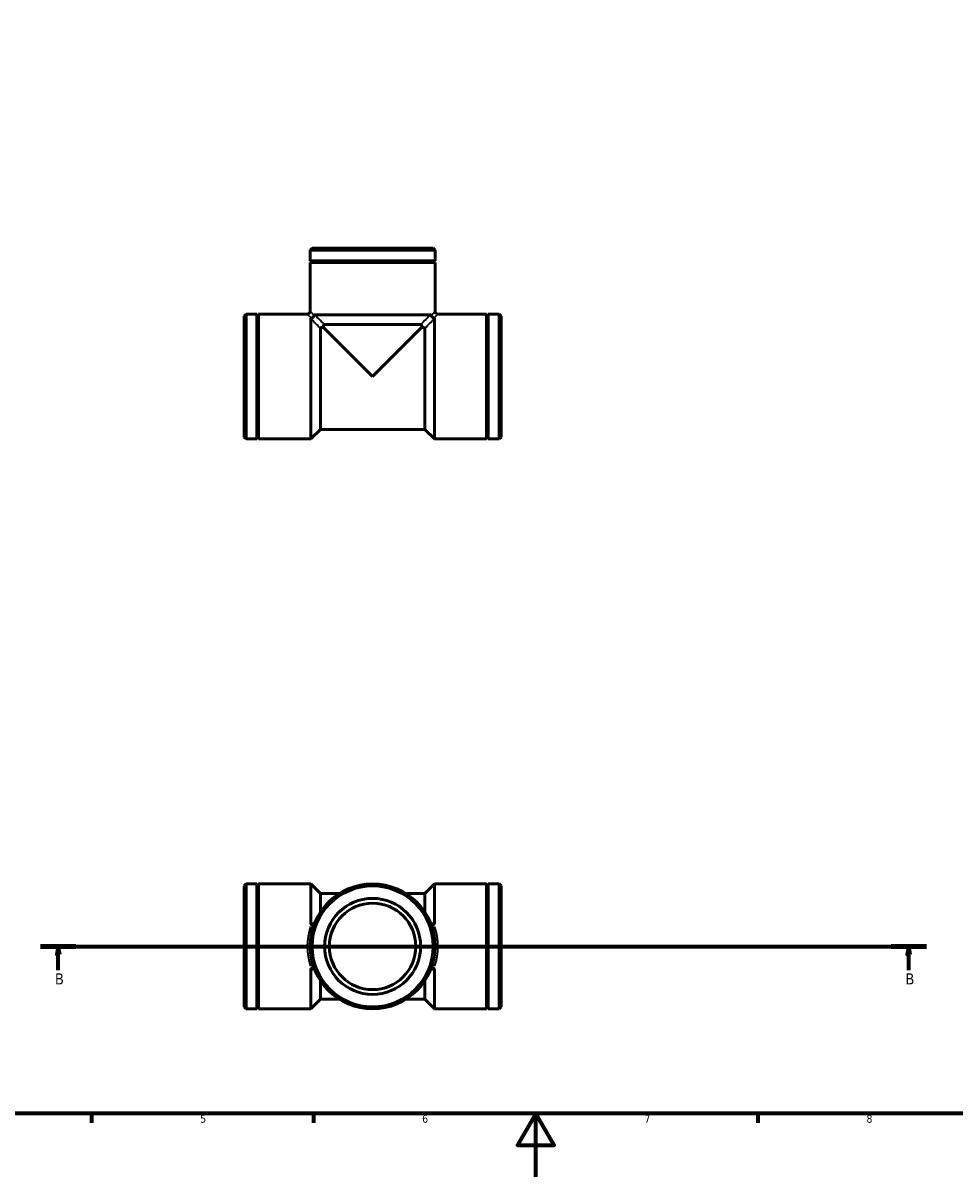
# Model space of a CAD drawing. Header units: millimetres. Extents: x 0 to 899, y 0 to 732.
# Tile 2 of 5: x 259 to 553, y 0 to 364. Entities that reach past the tile are written whole.
import ezdxf

# ---------------------------------------------------------------- set-up
doc = ezdxf.new("R2010")
doc.units = ezdxf.units.MM
doc.linetypes.add('CHAIN', pattern=[0.7087, 0.4724, -0.0591, 0.1181, -0.0591])
for name, color, linetype, lineweight in [('Border (ISO)', 7, 'Continuous', 70), ('Section Line (ISO)', 7, 'CHAIN', 70), ('Visible (ISO)', 7, 'Continuous', 50), ('Visible Narrow (ISO)', 7, 'Continuous', 35)]:
    doc.layers.add(name, color=color, linetype=linetype, lineweight=lineweight)
doc.styles.add('Label Text (ISO)', font='tahoma.ttf')
doc.styles.add('Note Text (ISO)', font='tahoma.ttf')

# ---------------------------------------------------------------- blocks, each defined once
blk = doc.blocks.new('Borders Default Border')
at = {"layer": 'Border (ISO)'}
for p, q in [((280.33, 20), (280.33, 17.1)), ((350.42, 20), (350.42, 17.1)), ((490.58, 20), (490.58, 17.1))]:
    blk.add_line(p, q, dxfattribs=at)
at = {"layer": 'Border (ISO)', "flags": 128}
for points in [[(20, 20), (20, 574), (821, 574), (821, 20), (20, 20)], [(420.5, 0), (420.5, 20), (414.73, 10), (426.27, 10), (420.5, 20)]]:
    blk.add_lwpolyline(points, dxfattribs=at)
at = {"layer": 'Border (ISO)', "color": 232, "true_color": 0xca0064, "char_height": 2.5, "attachment_point": 7, "style": 'Note Text (ISO)'}
for s, insert in [('5', (314.64, 17.05)), ('6', (384.66, 17.05)), ('7', (454.77, 17.1)), ('8', (524.81, 17.04))]:
    blk.add_mtext(s, dxfattribs=dict(at, insert=insert))
blk = doc.blocks.new('2dTransSection0')
at = {"layer": 'Section Line (ISO)', "linetype": 'CHAIN'}
blk.add_line((264.32, 72.7), (543.71, 72.7), dxfattribs=at)
at = {"layer": 'Section Line (ISO)', "linetype": 'Continuous', "lineweight": 140}
for p, q in [((264.32, 72.7), (275.48, 72.7)), ((532.55, 72.7), (543.71, 72.7))]:
    blk.add_line(p, q, dxfattribs=at)
at = {"layer": 'Section Line (ISO)', "linetype": 'Continuous'}
for p, q in [((269.9, 72.7), (269.4, 70.2)), ((269.4, 70.2), (270.4, 70.2)), ((269.9, 70.2), (269.9, 72.7)), ((270.4, 70.2), (269.9, 72.7)), ((269.9, 65.21), (269.9, 70.2)), ((538.13, 72.7), (537.63, 70.2)), ((537.63, 70.2), (538.63, 70.2)), ((538.13, 70.2), (538.13, 72.7)), ((538.63, 70.2), (538.13, 72.7)), ((538.13, 65.21), (538.13, 70.2))]:
    blk.add_line(p, q, dxfattribs=at)
at = {"layer": 'Section Line (ISO)', "linetype": 'Continuous', "flags": 128}
for points in [[(270.4, 70.2), (269.9, 72.7), (269.4, 70.2), (270.4, 70.2)], [(538.63, 70.2), (538.13, 72.7), (537.63, 70.2), (538.63, 70.2)]]:
    blk.add_lwpolyline(points, dxfattribs=at)
at = {"layer": 'Section Line (ISO)'}
for points in [[(270.4, 70.2), (269.9, 72.7), (269.4, 70.2), (270.4, 70.2)], [(538.63, 70.2), (538.13, 72.7), (537.63, 70.2), (538.63, 70.2)]]:
    blk.add_solid(points, dxfattribs=at)
at = {"layer": 'Section Line (ISO)', "char_height": 3.5, "attachment_point": 7, "style": 'Label Text (ISO)'}
for insert in [(268.83, 60.7), (537.06, 60.7)]:
    blk.add_mtext('B', dxfattribs=dict(at, insert=insert))

msp = doc.modelspace()

# ---------------------------------------------------------------- linework, layer by layer
at = {"layer": 'Visible (ISO)'}
for p, q in [((349.948, 292.935), (349.342, 292.329)), ((388.72, 292.329), (349.342, 292.329)), ((349.342, 288.91), (349.342, 292.329)), ((349.948, 292.935), (388.115, 292.935)), ((388.115, 292.935), (388.72, 292.329)), ((388.72, 288.91), (388.72, 292.329)), ((388.72, 288.91), (349.342, 288.91)), ((349.842, 288.66), (349.342, 288.91)), ((349.842, 288.66), (349.342, 288.41)), ((388.72, 288.41), (349.342, 288.41)), ((349.342, 273.033), (349.342, 288.41)), ((388.22, 288.66), (349.842, 288.66)), ((388.22, 288.66), (388.72, 288.91)), ((388.22, 288.66), (388.72, 288.41)), ((388.72, 273.033), (388.72, 288.41)), ((328.531, 271.518), (329.137, 272.124)), ((328.531, 233.352), (328.531, 271.518)), ((329.137, 272.124), (329.137, 232.746)), ((332.556, 272.124), (329.137, 272.124)), ((332.556, 272.124), (332.556, 232.746)), ((332.806, 271.624), (332.556, 272.124)), ((332.806, 271.624), (333.056, 272.124)), ((332.806, 271.624), (332.806, 233.246)), ((333.056, 272.124), (333.056, 232.746)), ((348.433, 272.124), (333.056, 272.124)), ((349.531, 270.697), (349.531, 232.746)), ((387.293, 271.935), (350.77, 271.935)), ((388.531, 232.746), (388.531, 270.697)), ((389.629, 272.124), (405.006, 272.124)), ((405.006, 232.746), (405.006, 272.124)), ((405.256, 271.624), (405.006, 272.124)), ((405.256, 271.624), (405.506, 272.124)), ((405.256, 233.246), (405.256, 271.624)), ((405.506, 232.746), (405.506, 272.124)), ((405.506, 272.124), (408.925, 272.124)), ((408.925, 232.746), (408.925, 272.124)), ((409.531, 271.518), (408.925, 272.124)), ((409.531, 271.518), (409.531, 233.352)), ((352.56, 267.676), (352.56, 235.775)), ((353.492, 267.974), (369.031, 252.435)), ((384.272, 268.906), (353.791, 268.906)), ((369.031, 252.435), (384.57, 267.974)), ((385.502, 235.775), (385.502, 267.676)), ((328.531, 233.352), (329.137, 232.746)), ((332.806, 233.246), (332.556, 232.746)), ((332.806, 233.246), (333.056, 232.746)), ((352.56, 235.775), (349.531, 232.746)), ((385.502, 235.775), (352.56, 235.775)), ((385.502, 235.775), (388.531, 232.746)), ((405.256, 233.246), (405.006, 232.746)), ((405.256, 233.246), (405.506, 232.746)), ((409.531, 233.352), (408.925, 232.746)), ((332.556, 232.746), (329.137, 232.746)), ((349.531, 232.746), (333.056, 232.746)), ((388.531, 232.746), (405.006, 232.746)), ((405.506, 232.746), (408.925, 232.746)), ((328.531, 91.786), (329.137, 92.392)), ((328.531, 53.619), (328.531, 91.786)), ((329.137, 92.392), (329.137, 53.013)), ((332.556, 92.392), (329.137, 92.392)), ((332.556, 92.392), (332.556, 53.013)), ((332.806, 91.892), (332.556, 92.392)), ((332.806, 91.892), (333.056, 92.392)), ((332.806, 91.892), (332.806, 53.513)), ((333.056, 92.392), (333.056, 53.013)), ((349.531, 92.392), (333.056, 92.392)), ((349.531, 92.392), (349.531, 80.063)), ((352.56, 89.362), (349.531, 92.392)), ((385.502, 89.362), (388.531, 92.392)), ((388.531, 80.063), (388.531, 92.392)), ((388.531, 92.392), (405.006, 92.392)), ((405.006, 53.013), (405.006, 92.392)), ((405.256, 91.892), (405.006, 92.392)), ((405.256, 91.892), (405.506, 92.392)), ((405.256, 53.513), (405.256, 91.892)), ((405.506, 53.013), (405.506, 92.392)), ((405.506, 92.392), (408.925, 92.392)), ((408.925, 53.013), (408.925, 92.392)), ((409.531, 91.786), (408.925, 92.392)), ((409.531, 91.786), (409.531, 53.619)), ((352.56, 89.362), (352.56, 83.49)), ((358.538, 89.362), (352.56, 89.362)), ((385.502, 89.362), (379.524, 89.362)), ((385.502, 83.49), (385.502, 89.362)), ((349.531, 65.342), (349.531, 53.013)), ((352.56, 61.915), (352.56, 56.042)), ((385.502, 56.042), (385.502, 61.915)), ((388.531, 53.013), (388.531, 65.342)), ((352.56, 56.042), (349.531, 53.013)), ((358.538, 56.042), (352.56, 56.042)), ((385.502, 56.042), (379.524, 56.042)), ((385.502, 56.042), (388.531, 53.013)), ((328.531, 53.619), (329.137, 53.013)), ((332.556, 53.013), (329.137, 53.013)), ((332.806, 53.513), (332.556, 53.013)), ((332.806, 53.513), (333.056, 53.013)), ((349.531, 53.013), (333.056, 53.013)), ((388.531, 53.013), (405.006, 53.013)), ((405.256, 53.513), (405.006, 53.013)), ((405.256, 53.513), (405.506, 53.013)), ((405.506, 53.013), (408.925, 53.013)), ((409.531, 53.619), (408.925, 53.013))]:
    msp.add_line(p, q, dxfattribs=at)
for radius in [19.689, 19.083, 15.146, 13.631]:
    msp.add_circle((369.031, 72.702), radius, dxfattribs=at)
for centre, start, end in [((348.433, 273.033), 270, 0), ((389.629, 273.033), 180, 270)]:
    msp.add_arc(centre, 0.909, start, end, dxfattribs=at)
for points, knots in [([(349.745, 270.87), (349.708, 270.858), (349.675, 270.844), (349.609, 270.81), (349.58, 270.789), (349.541, 270.744), (349.531, 270.721), (349.531, 270.697)], [0.251295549, 0.251295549, 0.251295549, 0.251295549, 0.270061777, 0.270061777, 0.293857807, 0.293857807, 0.317226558, 0.317226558, 0.317226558, 0.317226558]), ([(349.745, 270.87), (349.83, 270.899), (349.921, 270.944), (350.092, 271.055), (350.17, 271.118), (350.313, 271.256), (350.376, 271.33), (350.468, 271.458), (350.5, 271.511), (350.556, 271.618), (350.579, 271.671), (350.596, 271.721)], [0, 0, 0, 0, 0.03555283, 0.03555283, 0.06621169, 0.06621169, 0.09555822, 0.09555822, 0.11606989, 0.11606989, 0.13728308, 0.13728308, 0.13728308, 0.13728308]), ([(350.77, 271.935), (350.739, 271.935), (350.709, 271.919), (350.653, 271.854), (350.627, 271.806), (350.602, 271.738), (350.599, 271.73), (350.596, 271.721)], [0, 0, 0, 0, 0.024742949, 0.024742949, 0.050672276, 0.050672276, 0.054259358, 0.054259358, 0.054259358, 0.054259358]), ([(387.466, 271.721), (387.454, 271.758), (387.44, 271.791), (387.406, 271.857), (387.385, 271.886), (387.34, 271.925), (387.317, 271.935), (387.293, 271.935)], [0.251295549, 0.251295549, 0.251295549, 0.251295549, 0.270061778, 0.270061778, 0.293857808, 0.293857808, 0.317226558, 0.317226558, 0.317226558, 0.317226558]), ([(387.466, 271.721), (387.495, 271.636), (387.54, 271.545), (387.651, 271.374), (387.714, 271.296), (387.852, 271.153), (387.926, 271.09), (388.054, 270.999), (388.107, 270.966), (388.214, 270.91), (388.267, 270.888), (388.317, 270.87)], [0, 0, 0, 0, 0.03555283, 0.03555283, 0.06621169, 0.06621169, 0.09555822, 0.09555822, 0.11606989, 0.11606989, 0.13728308, 0.13728308, 0.13728308, 0.13728308]), ([(388.531, 270.697), (388.531, 270.727), (388.515, 270.757), (388.45, 270.814), (388.402, 270.839), (388.334, 270.864), (388.326, 270.867), (388.317, 270.87)], [0, 0, 0, 0, 0.024742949, 0.024742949, 0.050672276, 0.050672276, 0.054259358, 0.054259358, 0.054259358, 0.054259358]), ([(353.492, 267.974), (353.423, 267.971), (353.355, 267.967), (353.13, 267.947), (352.987, 267.924), (352.785, 267.869), (352.711, 267.841), (352.625, 267.787), (352.601, 267.766), (352.568, 267.722), (352.56, 267.699), (352.56, 267.676)], [0.15611999, 0.15611999, 0.15611999, 0.15611999, 0.17795347, 0.17795347, 0.23138633, 0.23138633, 0.27039712, 0.27039712, 0.29235324, 0.29235324, 0.31405409, 0.31405409, 0.31405409, 0.31405409]), ([(353.791, 268.906), (353.758, 268.906), (353.726, 268.89), (353.665, 268.826), (353.638, 268.778), (353.584, 268.644), (353.561, 268.552), (353.518, 268.322), (353.501, 268.168), (353.493, 267.992), (353.493, 267.983), (353.492, 267.974)], [0, 0, 0, 0, 0.02464202, 0.02464202, 0.05028996, 0.05028996, 0.08309387, 0.08309387, 0.1274653, 0.1274653, 0.12991523, 0.12991523, 0.12991523, 0.12991523]), ([(384.57, 267.974), (384.567, 268.043), (384.563, 268.111), (384.543, 268.337), (384.52, 268.48), (384.465, 268.681), (384.437, 268.755), (384.383, 268.841), (384.362, 268.866), (384.318, 268.898), (384.295, 268.906), (384.272, 268.906)], [0.15611999, 0.15611999, 0.15611999, 0.15611999, 0.17795347, 0.17795347, 0.23138633, 0.23138633, 0.27039712, 0.27039712, 0.29235324, 0.29235324, 0.31405409, 0.31405409, 0.31405409, 0.31405409]), ([(385.502, 267.676), (385.502, 267.709), (385.486, 267.741), (385.422, 267.801), (385.374, 267.828), (385.24, 267.882), (385.148, 267.906), (384.918, 267.949), (384.764, 267.965), (384.588, 267.973), (384.579, 267.974), (384.57, 267.974)], [0, 0, 0, 0, 0.02464202, 0.02464202, 0.05028996, 0.05028996, 0.08309387, 0.08309387, 0.1274653, 0.1274653, 0.12991523, 0.12991523, 0.12991523, 0.12991523]), ([(349.531, 80.063), (349.531, 79.987), (349.547, 79.912), (349.612, 79.767), (349.661, 79.7), (349.728, 79.632), (349.737, 79.624), (349.745, 79.617)], [0, 0, 0, 0, 0.024742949, 0.024742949, 0.050672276, 0.050672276, 0.054259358, 0.054259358, 0.054259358, 0.054259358]), ([(349.745, 79.617), (349.796, 79.571), (349.849, 79.529), (349.955, 79.46), (350.008, 79.432), (350.137, 79.381), (350.21, 79.367), (350.349, 79.373), (350.411, 79.394), (350.523, 79.475), (350.567, 79.539), (350.596, 79.617)], [-0.13728308, -0.13728308, -0.13728308, -0.13728308, -0.11606989, -0.11606989, -0.09555822, -0.09555822, -0.06621169, -0.06621169, -0.03555283, -0.03555283, 0, 0, 0, 0]), ([(387.466, 79.617), (387.484, 79.571), (387.506, 79.529), (387.562, 79.46), (387.595, 79.432), (387.686, 79.381), (387.749, 79.367), (387.892, 79.373), (387.97, 79.394), (388.142, 79.475), (388.232, 79.539), (388.317, 79.617)], [-0.13728308, -0.13728308, -0.13728308, -0.13728308, -0.11606989, -0.11606989, -0.09555822, -0.09555822, -0.06621169, -0.06621169, -0.03555283, -0.03555283, 0, 0, 0, 0]), ([(388.317, 79.617), (388.354, 79.65), (388.388, 79.687), (388.453, 79.776), (388.483, 79.831), (388.522, 79.945), (388.531, 80.004), (388.531, 80.063)], [0.251295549, 0.251295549, 0.251295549, 0.251295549, 0.270061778, 0.270061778, 0.293857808, 0.293857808, 0.317226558, 0.317226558, 0.317226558, 0.317226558]), ([(349.745, 65.788), (349.708, 65.755), (349.675, 65.718), (349.609, 65.628), (349.58, 65.574), (349.541, 65.459), (349.531, 65.401), (349.531, 65.342)], [0.251295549, 0.251295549, 0.251295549, 0.251295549, 0.270061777, 0.270061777, 0.293857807, 0.293857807, 0.317226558, 0.317226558, 0.317226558, 0.317226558]), ([(349.745, 65.788), (349.83, 65.865), (349.921, 65.929), (350.092, 66.011), (350.17, 66.032), (350.313, 66.038), (350.376, 66.024), (350.468, 65.973), (350.5, 65.945), (350.556, 65.876), (350.579, 65.834), (350.596, 65.788)], [0, 0, 0, 0, 0.03555283, 0.03555283, 0.06621169, 0.06621169, 0.09555822, 0.09555822, 0.11606989, 0.11606989, 0.13728308, 0.13728308, 0.13728308, 0.13728308]), ([(387.466, 65.788), (387.495, 65.865), (387.54, 65.929), (387.651, 66.011), (387.714, 66.032), (387.852, 66.038), (387.926, 66.024), (388.054, 65.973), (388.107, 65.945), (388.214, 65.876), (388.267, 65.834), (388.317, 65.788)], [0, 0, 0, 0, 0.03555283, 0.03555283, 0.06621169, 0.06621169, 0.09555822, 0.09555822, 0.11606989, 0.11606989, 0.13728308, 0.13728308, 0.13728308, 0.13728308]), ([(388.531, 65.342), (388.531, 65.418), (388.515, 65.493), (388.45, 65.638), (388.402, 65.705), (388.334, 65.772), (388.326, 65.78), (388.317, 65.788)], [0, 0, 0, 0, 0.024742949, 0.024742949, 0.050672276, 0.050672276, 0.054259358, 0.054259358, 0.054259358, 0.054259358])]:
    msp.add_open_spline(points, degree=3, knots=knots, dxfattribs=at)
at = {"layer": 'Visible Narrow (ISO)'}
for p, q in [((349.345, 273.03), (350.475, 271.848)), ((388.717, 273.03), (387.587, 271.848)), ((348.437, 272.121), (349.619, 270.991)), ((389.626, 272.121), (388.444, 270.991))]:
    msp.add_line(p, q, dxfattribs=at)
for major_axis in [(-20.598, 0), (20.598, 0)]:
    msp.add_ellipse((369.031, 72.702), major_axis=major_axis, ratio=0.9558824, start_param=5.9602463, end_param=6.6061243, dxfattribs=at)
for points, knots in [([(349.683, 270.545), (350.136, 270.093), (350.59, 269.64), (351.043, 269.188), (351.499, 268.734), (351.954, 268.28), (352.409, 267.827)], [1.34791023, 1.34791023, 1.34791023, 1.34791023, 1.54221417, 1.54221417, 1.54221417, 1.73734453, 1.73734453, 1.73734453, 1.73734453]), ([(353.64, 269.057), (353.186, 269.512), (352.732, 269.968), (352.278, 270.423), (351.826, 270.876), (351.374, 271.33), (350.921, 271.784)], [-1.73734453, -1.73734453, -1.73734453, -1.73734453, -1.54221417, -1.54221417, -1.54221417, -1.34791023, -1.34791023, -1.34791023, -1.34791023]), ([(387.141, 271.784), (386.689, 271.33), (386.236, 270.876), (385.784, 270.423), (385.33, 269.967), (384.876, 269.512), (384.423, 269.057)], [1.34791022, 1.34791022, 1.34791022, 1.34791022, 1.54225861, 1.54225861, 1.54225861, 1.73734457, 1.73734457, 1.73734457, 1.73734457]), ([(385.653, 267.827), (386.108, 268.28), (386.564, 268.734), (387.019, 269.188), (387.472, 269.64), (387.926, 270.093), (388.38, 270.545)], [-1.73734457, -1.73734457, -1.73734457, -1.73734457, -1.54225861, -1.54225861, -1.54225861, -1.34791022, -1.34791022, -1.34791022, -1.34791022])]:
    msp.add_open_spline(points, degree=3, knots=knots, dxfattribs=at)
for points in [[(350.62, 79.842), (350.277, 79.913), (349.933, 79.983), (349.589, 80.052)], [(388.474, 80.052), (388.13, 79.983), (387.786, 79.913), (387.442, 79.842)], [(349.589, 65.353), (349.933, 65.422), (350.277, 65.492), (350.62, 65.562)], [(387.442, 65.562), (387.786, 65.492), (388.13, 65.422), (388.474, 65.353)]]:
    msp.add_open_spline(points, degree=3, dxfattribs=at)

# ---------------------------------------------------------------- block references
msp.add_blockref('Borders Default Border', (0, 0))
at = {"layer": 'Section Line (ISO)'}
msp.add_blockref('2dTransSection0', (0, 0), dxfattribs=at)

doc.saveas('drawing.dxf')
